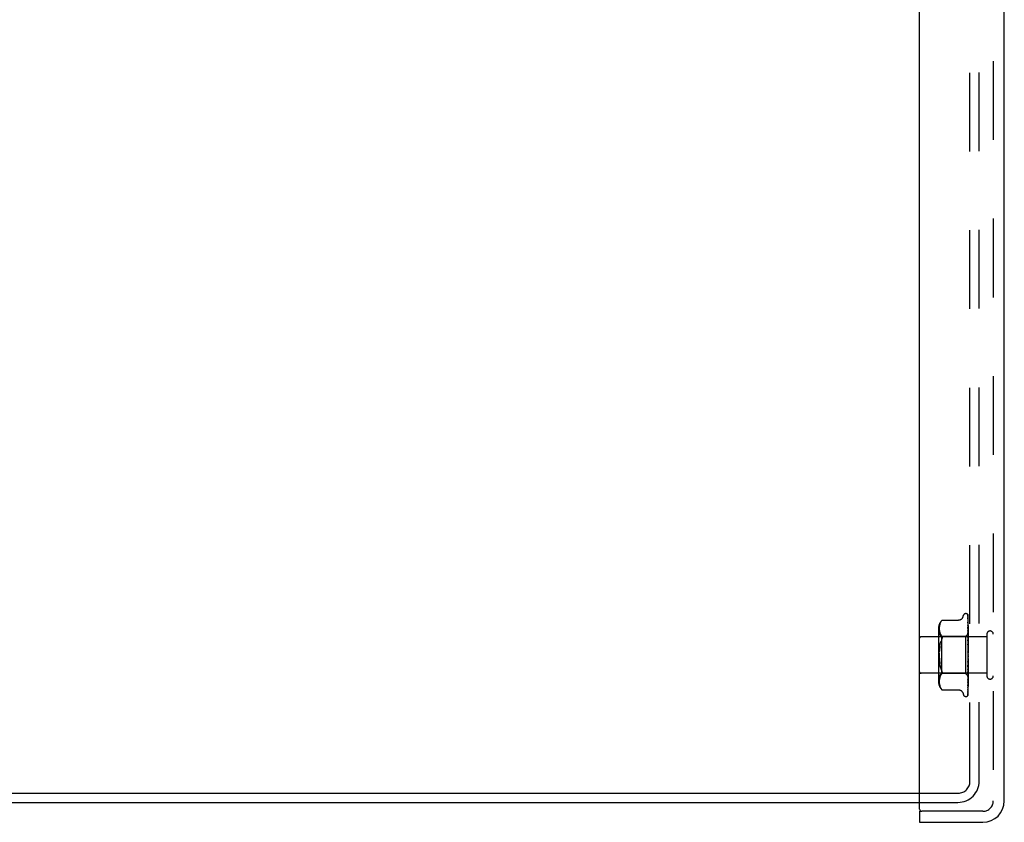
# Model space of a CAD drawing. Header units: inches. Extents: x 0 to 97.1, y 0 to 62.9.
# Tile 2 of 56: x 6.7 to 13.4, y 20.8 to 26.3. Entities that reach past the tile are written whole.
import ezdxf

# ---------------------------------------------------------------- set-up
doc = ezdxf.new("R2010")
doc.units = ezdxf.units.IN
doc.header["$LTSCALE"] = 5.342857
doc.header["$MEASUREMENT"] = 0
doc.linetypes.add('HIDDEN', pattern=[0.2, 0.1, -0.1])
doc.layers.get('0').update_dxf_attribs({"linetype": 'CONTINUOUS'})
for name, color, linetype in [('DEFAULT_2', 8, 'HIDDEN'), ('DIMENSIONS', 7, 'CONTINUOUS'), ('FRONT_COVER', 7, 'CONTINUOUS')]:
    doc.layers.add(name, color=color, linetype=linetype)
doc.styles.get("Standard").update_dxf_attribs({"font": 'arial.ttf'})
doc.dimstyles.new('DIMSTYLE_1', dxfattribs={"dimtxt": 0.428571, "dimasz": 0.571429, "dimexe": 0.09, "dimexo": 0.07, "dimgap": 0.0375, "dimtad": 0, "dimtih": 1, "dimtoh": 1, "dimzin": 4, "dimdsep": 46, "dimtxsty": 'Standard', "dimblk": '_FILLED', "dimblk1": '_FILLED', "dimblk2": '_FILLED', "dimcen": 0.09, "dimadec": 3, "dimazin": 1, "dimtfac": 1, "dimtdec": 3, "dimtofl": 0, "dimtmove": 0, "dimatfit": 3, "dimldrblk": '_FILLED', "dimfxl": 0, "dimtolj": 1, "dimtzin": 4, "dimarcsym": 0})

# ---------------------------------------------------------------- blocks, each defined once
blk = doc.blocks.new('_FILLED')
at = {"color": 0, "linetype": 'ByBlock'}
blk.add_solid([(0, 0), (-1, 0.2), (-1, -0.2)], dxfattribs=at)
blk = doc.blocks.new('*D17')
at = {"layer": 'DIMENSIONS', "color": 2, "linetype": 'Continuous'}
for p, q in [((2.7023, 35.0025), (5.7733, 35.0025)), ((13.2942, 35.0025), (10.2231, 35.0025))]:
    blk.add_line(p, q, dxfattribs=at)
at = {"layer": 'DIMENSIONS', "color": 2, "linetype": 'Continuous', "xscale": 0.5714285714, "yscale": 0.5714285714, "zscale": 0.5714285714, "rotation": 180}
blk.add_blockref('_FILLED', (2.7023, 35.0025), dxfattribs=at)
at = {"layer": 'DIMENSIONS', "color": 2, "linetype": 'Continuous', "xscale": 0.5714285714, "yscale": 0.5714285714, "zscale": 0.5714285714}
blk.add_blockref('_FILLED', (13.2942, 35.0025), dxfattribs=at)
at = {"layer": 'DIMENSIONS', "color": 2, "linetype": 'Continuous', "insert": (7.9982, 35.2168), "char_height": 0.428571, "width": 4.021243, "attachment_point": 2, "line_spacing_factor": 0.9}
blk.add_mtext('10.59 USABLE\\PDEPTH', dxfattribs=at)

msp = doc.modelspace()

# ---------------------------------------------------------------- linework, layer by layer
at = {"color": 3, "linetype": 'Continuous'}
for p, q in [((3.342201, 21.006072), (12.794201, 21.006072)), ((3.344201, 20.943072), (12.794201, 20.943072))]:
    msp.add_line(p, q, dxfattribs=at)
at = {"layer": 'DEFAULT_2', "color": 8, "linetype": 'HIDDEN'}
for p, q in [((13.136201, 21.086072), (13.136201, 40.800072)), ((13.199201, 21.088072), (13.199201, 40.798072)), ((12.794201, 21.006072), (13.056201, 21.006072)), ((12.794201, 20.943072), (13.054201, 20.943072))]:
    msp.add_line(p, q, dxfattribs=at)
for centre, radius in [((13.054201, 21.088072), 0.145), ((13.056201, 21.086072), 0.08)]:
    msp.add_arc(centre, radius, 270, 360, dxfattribs=at)
at = {"layer": 'FRONT_COVER', "color": 3, "linetype": 'Continuous'}
for p, q in [((12.794201, 20.898072), (12.794201, 40.988072)), ((13.369201, 20.953072), (13.369201, 40.933072)), ((12.794201, 20.808072), (13.224201, 20.808072))]:
    msp.add_line(p, q, dxfattribs=at)
at = {"layer": 'FRONT_COVER', "color": 8, "linetype": 'HIDDEN'}
for p, q in [((13.294201, 40.933072), (13.294201, 20.953072)), ((13.086568, 22.198313), (13.092043, 22.213355)), ((13.107705, 22.224322), (13.108534, 22.224322)), ((13.119373, 22.220127), (13.119449, 22.220029)), ((13.121558, 22.215479), (13.122558, 22.146644)), ((13.121558, 22.212414), (13.122233, 22.166787)), ((13.121558, 22.208693), (13.122558, 22.141409)), ((13.121558, 22.199606), (13.121889, 22.178425)), ((13.124201, 21.938497), (13.124201, 22.213336)), ((12.927778, 22.128259), (12.927698, 22.123296)), ((12.928066, 22.133217), (12.927774, 22.12815)), ((12.928569, 22.138347), (12.928057, 22.133102)), ((12.929353, 22.1436), (12.928555, 22.138235)), ((12.930461, 22.148977), (12.929335, 22.143496)), ((12.931963, 22.154399), (12.93044, 22.148888)), ((12.933926, 22.159815), (12.931941, 22.154329)), ((12.936402, 22.16514), (12.933907, 22.159766)), ((12.939473, 22.170261), (12.936388, 22.165112)), ((12.939465, 22.170248), (12.943112, 22.175215)), ((12.945608, 22.178094), (12.946215, 22.178762)), ((12.94655, 22.179122), (12.946017, 22.178547)), ((12.94655, 22.179122), (13.059069, 22.179122)), ((13.121547, 22.167053), (13.121559, 22.166883)), ((13.121558, 22.192298), (13.123415, 22.073668)), ((13.121558, 22.177519), (13.122233, 22.138026)), ((13.121558, 22.166888), (13.123415, 22.060056)), ((13.12164, 22.146572), (13.121559, 22.146957)), ((13.121559, 22.146947), (13.122559, 22.096008)), ((13.121559, 22.133375), (13.123415, 22.042205)), ((13.121566, 22.133286), (13.121559, 22.133371)), ((13.122336, 22.126375), (13.121566, 22.133277)), ((13.122558, 22.146644), (13.123415, 22.086386)), ((13.122558, 22.141409), (13.123415, 22.082551)), ((13.124201, 22.145656), (13.123578, 22.151133)), ((13.251201, 22.067072), (12.804201, 22.067072)), ((12.922177, 22.122664), (12.922177, 21.763479)), ((12.942177, 22.068322), (12.922177, 22.088322)), ((12.927698, 22.123394), (12.927784, 22.118512)), ((12.927781, 22.118596), (12.928072, 22.11369)), ((12.928067, 22.113757), (12.928556, 22.108715)), ((12.92855, 22.108762), (12.92932, 22.103576)), ((12.929315, 22.103608), (12.930426, 22.09817)), ((12.930418, 22.098199), (12.931939, 22.092664)), ((12.93193, 22.092693), (12.933945, 22.087146)), ((12.933932, 22.087176), (12.936456, 22.081746)), ((12.936441, 22.081774), (12.939516, 22.076641)), ((12.939507, 22.076658), (12.943112, 22.071773)), ((13.1052, 22.068322), (12.942177, 22.068322)), ((12.942177, 22.068322), (12.942177, 21.817822)), ((13.124201, 22.087323), (13.1052, 22.068322)), ((13.1052, 22.068322), (13.1052, 21.817822)), ((13.121559, 22.108989), (13.12256, 22.06774)), ((13.12156, 22.092966), (13.123416, 22.020752)), ((13.121575, 22.092731), (13.12156, 22.092963)), ((13.121561, 22.065), (13.122561, 22.034934)), ((13.122343, 22.084927), (13.121575, 22.092725)), ((13.12319, 22.076096), (13.122343, 22.084927)), ((13.122559, 22.096008), (13.123415, 22.051267)), ((13.12256, 22.06774), (13.123416, 22.031454)), ((13.124201, 22.065167), (13.12319, 22.076096)), ((13.123414, 22.086386), (13.123438, 22.086384)), ((13.123414, 22.085035), (13.123438, 22.085137)), ((13.123414, 22.082551), (13.123438, 22.082451)), ((13.123414, 22.078547), (13.123438, 22.078756)), ((13.123414, 22.073668), (13.123438, 22.073481)), ((13.123414, 22.067154), (13.123438, 22.06747)), ((13.123415, 22.060056), (13.123438, 22.059797)), ((13.123818, 22.069949), (13.123438, 22.06747)), ((13.124201, 22.055031), (13.123438, 22.059797)), ((13.124201, 22.108385), (13.123588, 22.114537)), ((13.124201, 22.072321), (13.123818, 22.069949)), ((13.251201, 22.085072), (13.251201, 21.801072)), ((12.930491, 21.994248), (12.932154, 22.006068)), ((12.932152, 22.006056), (12.934268, 22.017317)), ((13.121579, 22.046826), (13.121562, 22.047113)), ((13.121562, 22.047097), (13.123418, 21.996452)), ((13.121568, 22.016507), (13.122242, 22.004579)), ((13.121572, 21.997331), (13.121582, 21.997206)), ((13.121572, 21.997331), (13.123428, 21.970086)), ((13.123193, 22.028997), (13.12158, 22.046821)), ((13.121582, 21.99721), (13.124201, 21.967277)), ((13.122242, 22.004579), (13.122876, 21.993087)), ((13.122561, 22.034934), (13.123417, 22.008415)), ((13.122876, 21.993087), (13.123423, 21.982928)), ((13.124201, 22.017559), (13.123193, 22.028997)), ((13.123415, 22.042205), (13.123438, 22.041895)), ((13.123415, 22.031453), (13.123438, 22.031981)), ((13.123416, 22.051268), (13.123438, 22.051688)), ((13.123416, 22.020752), (13.123438, 22.020421)), ((13.123417, 22.008415), (13.123438, 22.00906)), ((13.123418, 21.996452), (13.123438, 21.996151)), ((13.124201, 22.057862), (13.123438, 22.051688)), ((13.124201, 22.035793), (13.123438, 22.041895)), ((13.124201, 22.039255), (13.123438, 22.031981)), ((13.124201, 22.013205), (13.123438, 22.020421)), ((13.124201, 22.017172), (13.123438, 22.00906)), ((13.124201, 21.988081), (13.123438, 21.996151)), ((13.124201, 21.99241), (13.123438, 21.983755)), ((13.123428, 21.970086), (13.123438, 21.969963)), ((13.124201, 21.961331), (13.123438, 21.969963)), ((13.124201, 21.965865), (13.123438, 21.956979)), ((13.124201, 21.933921), (13.123438, 21.942803)), ((13.124201, 21.938497), (13.123438, 21.9297)), ((13.124201, 21.673407), (13.124201, 21.933921)), ((12.934268, 21.868826), (12.932152, 21.880088)), ((13.123417, 21.877236), (13.12156, 21.815527)), ((13.122237, 21.861053), (13.121563, 21.844924)), ((13.123421, 21.902659), (13.121565, 21.863537)), ((13.121565, 21.863528), (13.121581, 21.863772)), ((13.122256, 21.90274), (13.121583, 21.895127)), ((13.12219, 21.870607), (13.122583, 21.875041)), ((13.122872, 21.876548), (13.122237, 21.861053)), ((13.122889, 21.910119), (13.122256, 21.90274)), ((13.123416, 21.865854), (13.12256, 21.834308)), ((13.122583, 21.875041), (13.12293, 21.878967)), ((13.123419, 21.890214), (13.122872, 21.876548)), ((13.123434, 21.916673), (13.122889, 21.910119)), ((13.12293, 21.878967), (13.123138, 21.881332)), ((13.123138, 21.881332), (13.12333, 21.883515)), ((13.12333, 21.883515), (13.123589, 21.886479)), ((13.123416, 21.877236), (13.123438, 21.877561)), ((13.123416, 21.865854), (13.123438, 21.86527)), ((13.123418, 21.890214), (13.123438, 21.889493)), ((13.123421, 21.90266), (13.123438, 21.902904)), ((13.124201, 21.906842), (13.123438, 21.915653)), ((13.124201, 21.911293), (13.123438, 21.902905)), ((13.124201, 21.881072), (13.123438, 21.889493)), ((13.124201, 21.885239), (13.123438, 21.877561)), ((13.124201, 21.857543), (13.123438, 21.86527)), ((13.124201, 21.861274), (13.123438, 21.854585)), ((13.123589, 21.886479), (13.123745, 21.888267)), ((13.123745, 21.888267), (13.123889, 21.889918)), ((13.123889, 21.889918), (13.124084, 21.892158)), ((13.124084, 21.892158), (13.124201, 21.893509)), ((13.251201, 21.819072), (12.804201, 21.819072)), ((12.942177, 21.817822), (12.922177, 21.797822)), ((12.931939, 21.79348), (12.930418, 21.787945)), ((12.933945, 21.798997), (12.93193, 21.79345)), ((12.936456, 21.804398), (12.933932, 21.798967)), ((12.939516, 21.809502), (12.936441, 21.80437)), ((12.939507, 21.809485), (12.943112, 21.814371)), ((13.1052, 21.817822), (12.942177, 21.817822)), ((13.124004, 21.799018), (13.1052, 21.817822)), ((13.123415, 21.818717), (13.121558, 21.705473)), ((13.123416, 21.854259), (13.121559, 21.772196)), ((13.123415, 21.834519), (13.121559, 21.735068)), ((13.122559, 21.803635), (13.121559, 21.757332)), ((13.12256, 21.834308), (13.12156, 21.798488)), ((13.121561, 21.815524), (13.121577, 21.815795)), ((13.121578, 21.815801), (13.122345, 21.823942)), ((13.122345, 21.823942), (13.123594, 21.83753)), ((13.123415, 21.844333), (13.122559, 21.803635)), ((13.123415, 21.826403), (13.122559, 21.778024)), ((13.122771, 21.784003), (13.123591, 21.792295)), ((13.123415, 21.807419), (13.122867, 21.770601)), ((13.123415, 21.799783), (13.122867, 21.761168)), ((13.123415, 21.812701), (13.122868, 21.777821)), ((13.123415, 21.80372), (13.12316, 21.78622)), ((13.123415, 21.801031), (13.12316, 21.783072)), ((13.123414, 21.826403), (13.123438, 21.826034)), ((13.123414, 21.812702), (13.123438, 21.812439)), ((13.123414, 21.807419), (13.123438, 21.807564)), ((13.123414, 21.803721), (13.123438, 21.803565)), ((13.123414, 21.801031), (13.123438, 21.801083)), ((13.123414, 21.799783), (13.123438, 21.799734)), ((13.123415, 21.85426), (13.123438, 21.854585)), ((13.123415, 21.844334), (13.123438, 21.843859)), ((13.123415, 21.83452), (13.123438, 21.834807)), ((13.123415, 21.818717), (13.12342, 21.818823)), ((13.12342, 21.818823), (13.123438, 21.818942)), ((13.124201, 21.837105), (13.123438, 21.843859)), ((13.124201, 21.840266), (13.123438, 21.834807)), ((13.124201, 21.820497), (13.123438, 21.826034)), ((13.123691, 21.820232), (13.123438, 21.818942)), ((13.123591, 21.792295), (13.124201, 21.798716)), ((13.123594, 21.83753), (13.124201, 21.844336)), ((13.123946, 21.821576), (13.123691, 21.820232)), ((13.124201, 21.822974), (13.123946, 21.821576)), ((13.124201, 21.798839), (13.124003, 21.799019)), ((12.927784, 21.767631), (12.927698, 21.762749)), ((12.927698, 21.762848), (12.927778, 21.757885)), ((12.927774, 21.757994), (12.928066, 21.752927)), ((12.928072, 21.772453), (12.927781, 21.767548)), ((12.928057, 21.753041), (12.928569, 21.747796)), ((12.928556, 21.777429), (12.928067, 21.772387)), ((12.92932, 21.782567), (12.92855, 21.777381)), ((12.928555, 21.747909), (12.929353, 21.742544)), ((12.930426, 21.787973), (12.929315, 21.782535)), ((12.929335, 21.742648), (12.930461, 21.737167)), ((12.93044, 21.737255), (12.931963, 21.731745)), ((12.931941, 21.731814), (12.933926, 21.726329)), ((12.933907, 21.726377), (12.936402, 21.721004)), ((13.122559, 21.778024), (13.121558, 21.722912)), ((13.122558, 21.741202), (13.121558, 21.672833)), ((13.121559, 21.735068), (13.121558, 21.735046)), ((13.121559, 21.735055), (13.12233, 21.741417)), ((13.12156, 21.772201), (13.121571, 21.77237)), ((13.12316, 21.78622), (13.122233, 21.723624)), ((13.12316, 21.783072), (13.122558, 21.741202)), ((12.936388, 21.721031), (12.939473, 21.715883)), ((12.939465, 21.715895), (12.943112, 21.710929)), ((12.943112, 21.710929), (12.939473, 21.715883)), ((12.944158, 21.7097), (12.943112, 21.710929)), ((12.945694, 21.70795), (12.945018, 21.708709)), ((12.94655, 21.707021), (12.946463, 21.707119)), ((12.94655, 21.707021), (13.059074, 21.707021)), ((13.086568, 21.68783), (13.092043, 21.672788)), ((13.107705, 21.661822), (13.108534, 21.661822)), ((13.121125, 21.670699), (13.12108, 21.670594)), ((13.121559, 21.705479), (13.121531, 21.705125)), ((13.121559, 21.722911), (13.121556, 21.722838)), ((13.122233, 21.723624), (13.121558, 21.678936)), ((13.224201, 20.883072), (12.809201, 20.883072))]:
    msp.add_line(p, q, dxfattribs=at)
at = {"layer": 'FRONT_COVER', "color": 7, "linetype": 'Continuous'}
for q in [(12.809201, 20.883072), (12.794201, 20.808072)]:
    msp.add_line((12.794201, 20.883072), q, dxfattribs=at)
at = {"layer": 'FRONT_COVER', "color": 8, "linetype": 'HIDDEN'}
for points in [[(13.086568, 22.198314), (13.085847, 22.196522), (13.085054, 22.194867), (13.084132, 22.193221), (13.083082, 22.191603), (13.081901, 22.190026), (13.080591, 22.188508), (13.07915, 22.187053), (13.077576, 22.185673), (13.075867, 22.184381), (13.074022, 22.183194), (13.072043, 22.182124), (13.069937, 22.181188), (13.067708, 22.180403), (13.065365, 22.17979), (13.062913, 22.179366), (13.060357, 22.179147), (13.059159, 22.179122)], [(13.124201, 22.213336), (13.12367, 22.214626), (13.12308, 22.215779), (13.122454, 22.216803), (13.121822, 22.217688), (13.121212, 22.218435), (13.120654, 22.219041), (13.120177, 22.219505), (13.1198, 22.219839), (13.119546, 22.220039), (13.119407, 22.22013), (13.119373, 22.220127)], [(13.120341, 22.21908), (13.120416, 22.218978), (13.120618, 22.218677), (13.120831, 22.218311), (13.121039, 22.217882), (13.121226, 22.2174), (13.12138, 22.216873), (13.121491, 22.216311), (13.12155, 22.215725), (13.121559, 22.215476)], [(13.124201, 22.209911), (13.123764, 22.211563), (13.123302, 22.213053), (13.1228, 22.214451), (13.122251, 22.215773), (13.121634, 22.217035), (13.120921, 22.218248), (13.120344, 22.219073)], [(13.121445, 22.214139), (13.121066, 22.214704), (13.120967, 22.214856), (13.120945, 22.21489), (13.120989, 22.21481), (13.121085, 22.214616), (13.121213, 22.214306), (13.121351, 22.213879), (13.121468, 22.213367), (13.121541, 22.2128), (13.121559, 22.212412)], [(13.124201, 22.197299), (13.123906, 22.198982), (13.123502, 22.201101), (13.12308, 22.203146), (13.12264, 22.205116), (13.122182, 22.207012), (13.121705, 22.20883), (13.121356, 22.210072)], [(13.121358, 22.210069), (13.121421, 22.209832), (13.121518, 22.209288), (13.121559, 22.208688)], [(13.1214, 22.20071), (13.121384, 22.200746), (13.121386, 22.200741), (13.121429, 22.2006), (13.121492, 22.200319), (13.121545, 22.199905), (13.121559, 22.199607)], [(13.122208, 22.199158), (13.121725, 22.200063), (13.121553, 22.200395), (13.121438, 22.200629), (13.1214, 22.20071)], [(13.124201, 22.208807), (13.124061, 22.209196), (13.123787, 22.209887), (13.123496, 22.210548), (13.123194, 22.211175), (13.122885, 22.211769), (13.122576, 22.212326), (13.122271, 22.212845), (13.121975, 22.213324), (13.121698, 22.213755), (13.121445, 22.214139)], [(13.124201, 22.175646), (13.123949, 22.177531), (13.123557, 22.18031), (13.123148, 22.183055), (13.122724, 22.185761), (13.122286, 22.188428), (13.121833, 22.191048), (13.121503, 22.192877)], [(13.121504, 22.192882), (13.121538, 22.192642), (13.121559, 22.192293)], [(13.124201, 22.194751), (13.123981, 22.195364), (13.123697, 22.19608), (13.123399, 22.196767), (13.123094, 22.197421), (13.122789, 22.19804), (13.122491, 22.198622), (13.122208, 22.199158)], [(12.945612, 22.1781), (12.945093, 22.177521), (12.944495, 22.176839), (12.943112, 22.175215)], [(12.944234, 22.176538), (12.944745, 22.177126), (12.945209, 22.177649)], [(12.946405, 22.178966), (12.946516, 22.179084), (12.94655, 22.179122)], [(13.121625, 22.177579), (13.121583, 22.177695), (13.121534, 22.177848), (13.121529, 22.177863), (13.121548, 22.177728), (13.121559, 22.17752)], [(13.123578, 22.151133), (13.123173, 22.154512), (13.122754, 22.157894), (13.122321, 22.161276), (13.121548, 22.167044)], [(13.122712, 22.1752), (13.122111, 22.176467), (13.121872, 22.176987), (13.121694, 22.177405), (13.121625, 22.177579)], [(13.122612, 22.144142), (13.122311, 22.144816), (13.122048, 22.145432), (13.121833, 22.145982), (13.121682, 22.146429), (13.12164, 22.146572)], [(13.121889, 22.178425), (13.122867, 22.114864), (13.12316, 22.09553), (13.123415, 22.078547)], [(13.122233, 22.166787), (13.12316, 22.102894), (13.123415, 22.085036)], [(13.122233, 22.138026), (13.12316, 22.082648), (13.123415, 22.067155)], [(13.123588, 22.114537), (13.123185, 22.118439), (13.122336, 22.126375)], [(13.124201, 22.140406), (13.123982, 22.140996), (13.123636, 22.14185), (13.123284, 22.142662), (13.122612, 22.144142)], [(13.124201, 22.171672), (13.124126, 22.171887), (13.123783, 22.172793), (13.123422, 22.173653), (13.123061, 22.174457), (13.122712, 22.1752)], [(12.943112, 22.071773), (12.944375, 22.069965), (12.945347, 22.067947), (12.946023, 22.065793), (12.946419, 22.063507), (12.946553, 22.061097), (12.946419, 22.058546), (12.946023, 22.055828), (12.945347, 22.052928), (12.944375, 22.049807), (12.943112, 22.046514)], [(13.123371, 22.104047), (13.122714, 22.105479), (13.122411, 22.106163), (13.122141, 22.106813), (13.121915, 22.107421), (13.121744, 22.107962), (13.121632, 22.108418), (13.121576, 22.108769), (13.12156, 22.108992)], [(13.124201, 22.058129), (13.123841, 22.058936), (13.123494, 22.059659), (13.123141, 22.060377), (13.122793, 22.061096), (13.122462, 22.061813), (13.122165, 22.062526), (13.121918, 22.063211), (13.121733, 22.063852), (13.121618, 22.064423), (13.121566, 22.064902), (13.121561, 22.065011)], [(13.124201, 22.102091), (13.124027, 22.102533), (13.123704, 22.103301), (13.123371, 22.104047)], [(13.124201, 22.08728), (13.123928, 22.086992), (13.123712, 22.086758), (13.123552, 22.086578), (13.123453, 22.086454), (13.123415, 22.08639), (13.123414, 22.086386)], [(13.124201, 22.085341), (13.123928, 22.085163), (13.123712, 22.085042), (13.123552, 22.084979), (13.123453, 22.084974), (13.123415, 22.085026), (13.123414, 22.085035)], [(13.124201, 22.084006), (13.123928, 22.083619), (13.123712, 22.083281), (13.123552, 22.082991), (13.123453, 22.082753), (13.123415, 22.082574), (13.123414, 22.082551)], [(13.124201, 22.078261), (13.123928, 22.078198), (13.123712, 22.078194), (13.123552, 22.078251), (13.123453, 22.078364), (13.123414, 22.078547)], [(13.124201, 22.075639), (13.123928, 22.075166), (13.123712, 22.074737), (13.123552, 22.074346), (13.123453, 22.074003), (13.123415, 22.073716), (13.123414, 22.073668)], [(13.124201, 22.066295), (13.123928, 22.06635), (13.123712, 22.066463), (13.123552, 22.066637), (13.123453, 22.066865), (13.123414, 22.067154)], [(13.124201, 22.06248), (13.123928, 22.06194), (13.123712, 22.061434), (13.123552, 22.060957), (13.123453, 22.060521), (13.123415, 22.060136), (13.123415, 22.060056)], [(13.124201, 22.086869), (13.124009, 22.086485), (13.123818, 22.086068), (13.123627, 22.085619), (13.123438, 22.085137)], [(13.124201, 22.086434), (13.124009, 22.086472), (13.123818, 22.086476), (13.123627, 22.086447), (13.123438, 22.086384)], [(13.124201, 22.080817), (13.124009, 22.081276), (13.123818, 22.081701), (13.123627, 22.082093), (13.123438, 22.082451)], [(13.124201, 22.082108), (13.124009, 22.081315), (13.123818, 22.080492), (13.123627, 22.079639), (13.123438, 22.078756)], [(13.124201, 22.070222), (13.124009, 22.071085), (13.123818, 22.071916), (13.123627, 22.072715), (13.123438, 22.073481)], [(12.932152, 22.006056), (12.93049, 21.994242), (12.929238, 21.981941), (12.928369, 21.96923)], [(12.934264, 22.017299), (12.936807, 22.02788), (12.939753, 22.037594)], [(12.943112, 22.046514), (12.939749, 22.037581), (12.936802, 22.02786)], [(13.123439, 22.000291), (13.123409, 22.000498), (13.123336, 22.000648), (13.123219, 22.000736), (13.123064, 22.000761), (13.122876, 22.000718), (13.122666, 22.000605), (13.122445, 22.000422), (13.122223, 22.000162), (13.122013, 21.999819), (13.121829, 21.9994), (13.121683, 21.998904), (13.121591, 21.998358), (13.121558, 21.997792), (13.121572, 21.997331)], [(13.123125, 22.012116), (13.122809, 22.012696), (13.122499, 22.013308), (13.122207, 22.013959), (13.121952, 22.014636), (13.121747, 22.015338), (13.121617, 22.01602), (13.121567, 22.016531)], [(13.124201, 22.010153), (13.124057, 22.010436), (13.123752, 22.011002), (13.123125, 22.012116)], [(13.124201, 22.045005), (13.123928, 22.044417), (13.123712, 22.043853), (13.123552, 22.043308), (13.123453, 22.042794), (13.123415, 22.042325), (13.123415, 22.042205)], [(13.124201, 22.029595), (13.123928, 22.029876), (13.123712, 22.030207), (13.123552, 22.030592), (13.123453, 22.031021), (13.123415, 22.031453)], [(13.124201, 22.023847), (13.123928, 22.023231), (13.123712, 22.022629), (13.123552, 22.022035), (13.123453, 22.021463), (13.123415, 22.020927), (13.123416, 22.020752)], [(13.124201, 21.999769), (13.123928, 21.999148), (13.123712, 21.99853), (13.123552, 21.997909), (13.123453, 21.997298), (13.123415, 21.996715), (13.123418, 21.996452)], [(13.124201, 22.049875), (13.123926, 22.050048), (13.12371, 22.050274), (13.123552, 22.050554), (13.123454, 22.050885), (13.123416, 22.051268)], [(13.124201, 22.006187), (13.123928, 22.006568), (13.123712, 22.006992), (13.123552, 22.007464), (13.123453, 22.007972), (13.123417, 22.008415)], [(12.93049, 21.891902), (12.929238, 21.904203), (12.928369, 21.916913), (12.927865, 21.929901), (12.927693, 21.943066), (12.927865, 21.956233), (12.928369, 21.969225), (12.929238, 21.981941)], [(12.927865, 21.956242), (12.927693, 21.943077), (12.927865, 21.92991), (12.928369, 21.916919), (12.929238, 21.904202), (12.930491, 21.891895), (12.932154, 21.880075)], [(13.123429, 21.961102), (13.123261, 21.961325), (13.123078, 21.961574), (13.122879, 21.96186), (13.122665, 21.962191), (13.122438, 21.962579), (13.122206, 21.963037), (13.121984, 21.963566), (13.121787, 21.964172), (13.12167, 21.964677)], [(13.121696, 21.964543), (13.122012, 21.96304), (13.122346, 21.961408), (13.122665, 21.959813), (13.122969, 21.958248), (13.123261, 21.956711), (13.123513, 21.955341)], [(13.123422, 21.982928), (13.123415, 21.983157), (13.123438, 21.983755)], [(13.124201, 21.973641), (13.123928, 21.973038), (13.123712, 21.972427), (13.123552, 21.9718), (13.123453, 21.971174), (13.123415, 21.970564), (13.123428, 21.970086)], [(13.123514, 21.955342), (13.123453, 21.955754), (13.123415, 21.956363), (13.123438, 21.956979)], [(13.124201, 21.946409), (13.123928, 21.945846), (13.123712, 21.945262), (13.123552, 21.944653), (13.123453, 21.944034), (13.123415, 21.943419), (13.123438, 21.942803)], [(13.124201, 21.926041), (13.123928, 21.926627), (13.123712, 21.927227), (13.123552, 21.927848), (13.123453, 21.928473), (13.123415, 21.929089), (13.123438, 21.9297)], [(13.124201, 21.980499), (13.123928, 21.980966), (13.123712, 21.981468), (13.123552, 21.982009), (13.123453, 21.982577), (13.123422, 21.982928)], [(13.124201, 21.960026), (13.124064, 21.960237), (13.12389, 21.960488), (13.123734, 21.960699), (13.123429, 21.961102)], [(13.124201, 21.953458), (13.123928, 21.953994), (13.123712, 21.954555), (13.123552, 21.955147), (13.123514, 21.955342)], [(12.943112, 21.83963), (12.939749, 21.848563), (12.936802, 21.858284), (12.934264, 21.868844)], [(12.934268, 21.868826), (12.936807, 21.858264), (12.939753, 21.848549), (12.943112, 21.83963)], [(13.121579, 21.895072), (13.121672, 21.895763), (13.12184, 21.89645), (13.12207, 21.897122), (13.122337, 21.897739), (13.122624, 21.898306), (13.122916, 21.898818), (13.123204, 21.89929), (13.123767, 21.900182)], [(13.121582, 21.863789), (13.121743, 21.865597), (13.12219, 21.870607)], [(13.123434, 21.916673), (13.123415, 21.916262), (13.123438, 21.915653)], [(13.124201, 21.89924), (13.123928, 21.899854), (13.123712, 21.900472), (13.123552, 21.901099), (13.123453, 21.90172), (13.123415, 21.90232), (13.123421, 21.90266)], [(13.124201, 21.874023), (13.123928, 21.874644), (13.123712, 21.875257), (13.123552, 21.875867), (13.123453, 21.876461), (13.123415, 21.877024), (13.123416, 21.877236)], [(13.124201, 21.867912), (13.123928, 21.86758), (13.123712, 21.8672), (13.123552, 21.86677), (13.123453, 21.8663), (13.123416, 21.865854)], [(13.124201, 21.892572), (13.123928, 21.892146), (13.123712, 21.891681), (13.123552, 21.891172), (13.123453, 21.890632), (13.123418, 21.890214)], [(13.124201, 21.919056), (13.123928, 21.918553), (13.123712, 21.918019), (13.123552, 21.917449), (13.123453, 21.916859), (13.123434, 21.916673)], [(13.123767, 21.900182), (13.124043, 21.900638), (13.124201, 21.900914)], [(12.943112, 21.83963), (12.944375, 21.836337), (12.945347, 21.833215), (12.946023, 21.830315), (12.946419, 21.827597), (12.946553, 21.825046), (12.946419, 21.822637), (12.946023, 21.820351), (12.945347, 21.818196), (12.944375, 21.816179), (12.943112, 21.814371)], [(13.121561, 21.798485), (13.121586, 21.798817), (13.12167, 21.799314), (13.121828, 21.799915), (13.122058, 21.80059), (13.122349, 21.801321), (13.122682, 21.802077), (13.123043, 21.802853), (13.123414, 21.80364), (13.123782, 21.804438), (13.124134, 21.805258), (13.124201, 21.805425)], [(13.121563, 21.84491), (13.121567, 21.84498), (13.121629, 21.845562), (13.121767, 21.846224), (13.12198, 21.846929), (13.122246, 21.847628), (13.12255, 21.848317), (13.122873, 21.848982), (13.123204, 21.849625), (13.123534, 21.850258), (13.123856, 21.850888), (13.124165, 21.851531), (13.124201, 21.851611)], [(13.124201, 21.827536), (13.123928, 21.827422), (13.123712, 21.827251), (13.123552, 21.827021), (13.123453, 21.826739), (13.123414, 21.826403)], [(13.124201, 21.813278), (13.123928, 21.813282), (13.123712, 21.813227), (13.123552, 21.813111), (13.123453, 21.81294), (13.123414, 21.812702)], [(13.124201, 21.805699), (13.123928, 21.806131), (13.123712, 21.806516), (13.123552, 21.806858), (13.123453, 21.80715), (13.123415, 21.807384), (13.123414, 21.807419)], [(13.124201, 21.803711), (13.123928, 21.803832), (13.123712, 21.803895), (13.123552, 21.803898), (13.123453, 21.803844), (13.123414, 21.803721)], [(13.124201, 21.799852), (13.123928, 21.800191), (13.123712, 21.800478), (13.123552, 21.800714), (13.123453, 21.800896), (13.123415, 21.801018), (13.123414, 21.801031)], [(13.124201, 21.799181), (13.123928, 21.799416), (13.123712, 21.799594), (13.123552, 21.799716), (13.123453, 21.799781), (13.123415, 21.799786), (13.123414, 21.799783)], [(13.124201, 21.851302), (13.123928, 21.851907), (13.123712, 21.852492), (13.123552, 21.853065), (13.123453, 21.85361), (13.123415, 21.854115), (13.123415, 21.85426)], [(13.124201, 21.845969), (13.123928, 21.845742), (13.123712, 21.845462), (13.123552, 21.845125), (13.123453, 21.844742), (13.123415, 21.844334)], [(13.124201, 21.831898), (13.123928, 21.832464), (13.123712, 21.833002), (13.123552, 21.833515), (13.123453, 21.833992), (13.123415, 21.834421), (13.123415, 21.83452)], [(13.124201, 21.816511), (13.123947, 21.816982), (13.123741, 21.81742), (13.123583, 21.817829), (13.123476, 21.818202), (13.123422, 21.818532), (13.123415, 21.818717)], [(13.124201, 21.808319), (13.124009, 21.809306), (13.123818, 21.810322), (13.123627, 21.811366), (13.123438, 21.812439)], [(13.124201, 21.810022), (13.124009, 21.809358), (13.123818, 21.808727), (13.123627, 21.808129), (13.123438, 21.807564)], [(13.124201, 21.801012), (13.124009, 21.801603), (13.123818, 21.802226), (13.123627, 21.80288), (13.123438, 21.803565)], [(13.124201, 21.801879), (13.124009, 21.801629), (13.123818, 21.801413), (13.123627, 21.801231), (13.123438, 21.801083)], [(13.124003, 21.799019), (13.123818, 21.79922), (13.123627, 21.79946), (13.123438, 21.799734)], [(13.121556, 21.722838), (13.121555, 21.722816), (13.121552, 21.722783), (13.121573, 21.722882), (13.121638, 21.723106), (13.121761, 21.723452), (13.121946, 21.723911), (13.122184, 21.724458), (13.122455, 21.725053), (13.123082, 21.726414)], [(13.122868, 21.777821), (13.121889, 21.716795), (13.121558, 21.696463)], [(13.122867, 21.770601), (13.121889, 21.70603), (13.121558, 21.684476)], [(13.122867, 21.761168), (13.121889, 21.693523), (13.121558, 21.670964)], [(13.12156, 21.75733), (13.121572, 21.757476), (13.12162, 21.757749), (13.121722, 21.758146), (13.121886, 21.758648), (13.122109, 21.759232), (13.122376, 21.75987), (13.122679, 21.760553), (13.123343, 21.762017)], [(13.121572, 21.772378), (13.121895, 21.775459), (13.122771, 21.784003)], [(13.12233, 21.741417), (13.122762, 21.745119), (13.12318, 21.748799), (13.123584, 21.752455), (13.124201, 21.75829)], [(13.123082, 21.726414), (13.123424, 21.727181), (13.123776, 21.72802), (13.124118, 21.72891), (13.124201, 21.729145)], [(13.123343, 21.762017), (13.123684, 21.762798), (13.124016, 21.763609), (13.124201, 21.764096)], [(12.943112, 21.710929), (12.944159, 21.709699), (12.94502, 21.708707), (12.945695, 21.707949), (12.946179, 21.707422), (12.946463, 21.707119)], [(13.05916, 21.707021), (13.060358, 21.706996), (13.062914, 21.706777), (13.065366, 21.706353), (13.067708, 21.70574), (13.069938, 21.704955), (13.072043, 21.704019), (13.074022, 21.702949), (13.075867, 21.701762), (13.077576, 21.70047), (13.079151, 21.69909), (13.080591, 21.697635), (13.081901, 21.696117), (13.083083, 21.694541), (13.084132, 21.692923), (13.085054, 21.691277), (13.085847, 21.689621), (13.086568, 21.68783)], [(13.120517, 21.667632), (13.120462, 21.667556), (13.120432, 21.667516), (13.120474, 21.667568), (13.120757, 21.667911)], [(13.121559, 21.670967), (13.12155, 21.67071), (13.121502, 21.670209), (13.121421, 21.669748), (13.121314, 21.669325), (13.121184, 21.668927), (13.121035, 21.668559), (13.120867, 21.668211), (13.120699, 21.667913), (13.120558, 21.667692), (13.120517, 21.667632)], [(13.120757, 21.667911), (13.120969, 21.668172), (13.121216, 21.668486), (13.121487, 21.668843), (13.121777, 21.669243), (13.12208, 21.669682), (13.122391, 21.670161), (13.122704, 21.670676), (13.123016, 21.671226), (13.123323, 21.671811), (13.12362, 21.672429), (13.123902, 21.673079), (13.124164, 21.673759), (13.124201, 21.673863)], [(13.121122, 21.670692), (13.121494, 21.671622), (13.122, 21.673015), (13.122477, 21.674485), (13.122929, 21.676027), (13.123357, 21.67764), (13.123763, 21.679329), (13.124149, 21.681122), (13.124201, 21.681381)], [(13.121559, 21.672837), (13.121518, 21.672215), (13.121411, 21.671596), (13.121257, 21.671051), (13.121125, 21.670699)], [(13.121559, 21.678937), (13.121534, 21.678486), (13.121461, 21.677995), (13.121367, 21.677609), (13.12128, 21.677348), (13.121227, 21.677218), (13.121218, 21.677198)], [(13.121218, 21.677198), (13.12122, 21.677203), (13.121265, 21.677288), (13.121362, 21.677461), (13.121511, 21.677719), (13.121926, 21.678425)], [(13.121454, 21.683572), (13.12179, 21.685105), (13.12225, 21.687323), (13.122694, 21.689606), (13.123123, 21.691946), (13.123537, 21.694346), (13.123933, 21.696799), (13.124201, 21.698576)], [(13.121559, 21.684481), (13.121513, 21.683883), (13.121457, 21.683576)], [(13.121482, 21.695795), (13.121476, 21.695775), (13.121488, 21.695809), (13.12156, 21.695987), (13.121704, 21.696309), (13.121913, 21.696745)], [(13.121559, 21.696462), (13.121539, 21.696127), (13.121501, 21.695877), (13.121482, 21.695795)], [(13.121531, 21.705134), (13.121858, 21.707251), (13.122307, 21.710261), (13.122742, 21.713296), (13.123163, 21.716351), (13.12357, 21.719426), (13.123959, 21.72251), (13.124201, 21.724509)], [(13.121598, 21.668133), (13.122444, 21.669364), (13.123085, 21.670538), (13.123629, 21.671772), (13.124106, 21.673106), (13.124201, 21.673407)], [(13.121913, 21.696745), (13.122463, 21.697848), (13.122777, 21.698485), (13.123103, 21.699168), (13.123432, 21.699892), (13.123752, 21.70065), (13.124058, 21.701442), (13.124201, 21.701849)], [(13.121926, 21.678425), (13.122171, 21.67885), (13.122429, 21.679308), (13.122696, 21.679799), (13.122967, 21.680319), (13.123237, 21.680866), (13.123504, 21.681441), (13.123762, 21.682039), (13.124008, 21.682662), (13.124201, 21.683197)]]:
    msp.add_lwpolyline(points, dxfattribs=at)
for centre, radius, start, end in [((13.107705, 22.207655), 0.016667, 90, 160), ((13.108534, 22.207655), 0.016667, 19.9484407, 90), ((12.999755, 22.122664), 0.077578, 133.3007559, 180), ((12.804201, 22.057072), 0.01, 90, 180), ((13.272701, 22.085072), 0.0215, 0, 180), ((12.804201, 21.829072), 0.01, 180, 270), ((13.272701, 21.801072), 0.0215, 180, 360), ((12.999755, 21.763479), 0.077578, 180, 226.6992432), ((13.107705, 21.678488), 0.016667, 200, 270), ((13.108534, 21.678488), 0.016667, 270, 321.3781548), ((13.224201, 20.953072), 0.07, 270, 360)]:
    msp.add_arc(centre, radius, start, end, dxfattribs=at)
at = {"layer": 'FRONT_COVER', "color": 3, "linetype": 'Continuous'}
for centre, radius, start, end in [((13.224201, 20.953072), 0.145, 270, 360), ((12.809201, 20.898072), 0.015, 180, 270)]:
    msp.add_arc(centre, radius, start, end, dxfattribs=at)

# ---------------------------------------------------------------- dimensions: what is measured, and where the dimension line sits
at = {"layer": 'DIMENSIONS', "color": 2, "linetype": 'Continuous'}
dim = msp.add_linear_dim(base=(13.294201, 35.002473), p1=(2.70228, 23.600856), p2=(13.294201, 21.568072), text='<> USABLE\\PDEPTH', dimstyle='DIMSTYLE_1', dxfattribs=at)
dim.commit()
dim.dimension.update_dxf_attribs({"geometry": '*D17', "text_midpoint": (7.99824, 34.681044), "dimtype": 160})

doc.saveas('drawing.dxf')
